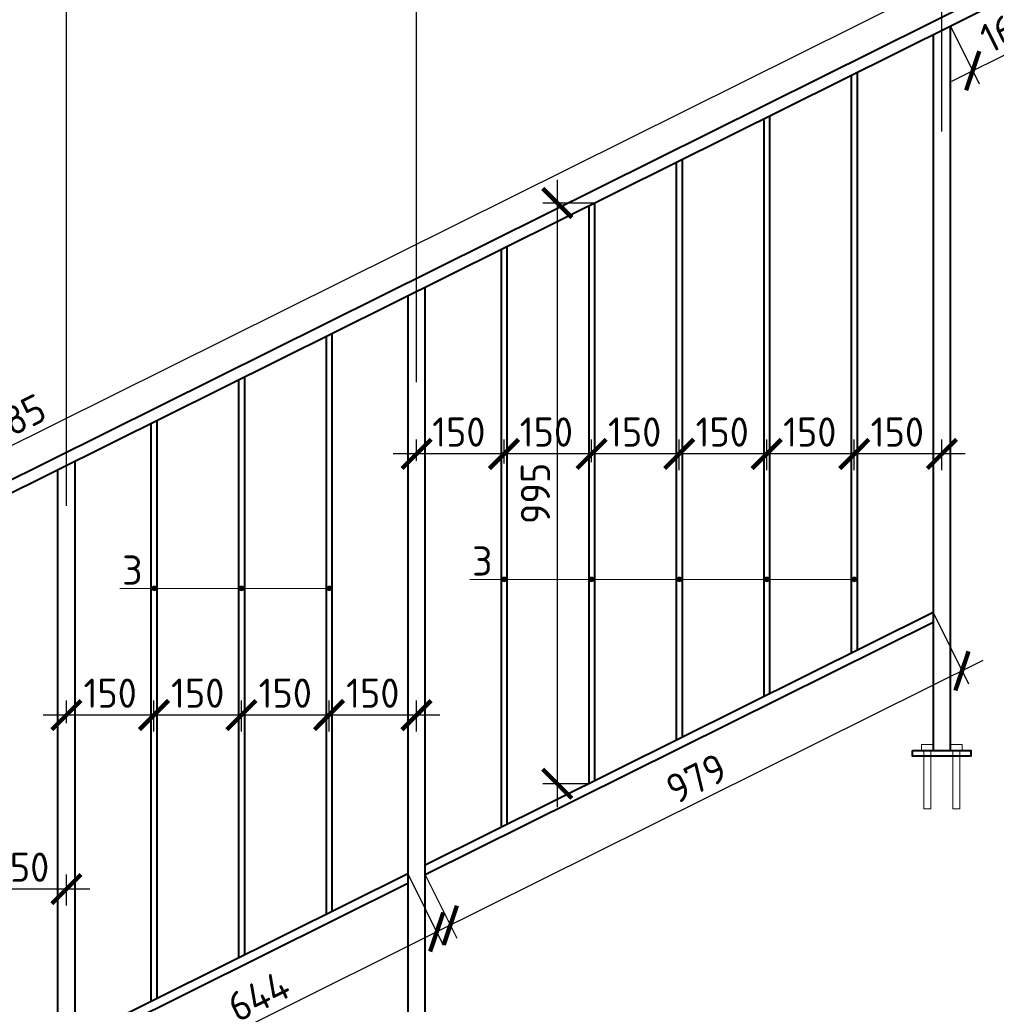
# Model space of a CAD drawing. Header units: millimetres. Extents: x 130535 to 1380046, y -231620 to 121434.
# Tile 125 of 135: x 902165 to 910532, y 10018 to 18451. Entities that reach past the tile are written whole.
import ezdxf
from ezdxf import colors
from ezdxf.entities.mleader import LeaderData, LeaderLine
from ezdxf.math import Vec2, Vec3

# ---------------------------------------------------------------- set-up
doc = ezdxf.new("R2010")
doc.units = ezdxf.units.MM
doc.layers.get('DEFPOINTS').update_dxf_attribs({"lineweight": 0})
for name, color, linetype, lineweight in [('!PIARENA-KR-ADDITIONAL TEXT_ВЫНОСКИ', 7, 'Continuous', 13), ('Общий01', 7, 'Continuous', 13), ('Основная', 7, 'Continuous', 40), ('Символы 0.20', 7, 'Continuous', 20), ('ТОНКИЕ', 7, 'Continuous', 9)]:
    doc.layers.add(name, color=color, linetype=linetype, lineweight=lineweight)
doc.styles.add('!Main', font='isocpeui.ttf')
doc.styles.add('GOST-2.304_Type-B', font='GOST_Common.ttf')
doc.styles.add('ISOCPEUR', font='isocpeur.ttf')
doc.styles.add('ГОСТ', font='isocpeur.TTF')
doc.dimstyles.new('СПДС', dxfattribs={"dimscale": 100, "dimtxt": 2.5, "dimasz": 2.5, "dimexe": 1.25, "dimexo": 0, "dimtad": 1, "dimdec": 0, "dimtxsty": 'GOST-2.304_Type-B', "dimblk": 'ARCHTICK', "dimcen": 2.5, "dimdle": 2, "dimadec": 0, "dimazin": 2, "dimtfac": 0.75, "dimtdec": 0, "dimtmove": 1, "dimatfit": 3, "dimfxl": 1, "dimtolj": 1, "dimarcsym": 1})

# ---------------------------------------------------------------- blocks, each defined once
blk = doc.blocks.new('_None')
blk = doc.blocks.new('_ArchTick')
at = {"color": 0, "linetype": 'ByBlock', "const_width": 0.15}
blk.add_lwpolyline([(-0.5, -0.5), (0.5, 0.5)], dxfattribs=at)
blk = doc.blocks.new('*D1315')
at = {"layer": 'DEFPOINTS', "color": 0, "linetype": 'Continuous', "lineweight": 0, "ltscale": 100}
for p in [(917246.6, 10156.4), (910571.9, 7026.9), (910646.6, 6876.4)]:
    blk.add_point(p, dxfattribs=at)
at = {"layer": 'ТОНКИЕ', "color": 0, "lineweight": -2}
for p, q in [((917351, 10395.9), (910392.8, 6937.8)), ((917246.6, 10156.4), (917116.2, 10418.8)), ((910646.6, 6876.4), (910516.2, 7138.8))]:
    blk.add_line(p, q, dxfattribs=at)
at = {"layer": 'ТОНКИЕ', "color": 0, "linetype": 'Continuous', "lineweight": -2, "ltscale": 100, "xscale": 250, "yscale": 250, "zscale": 250}
for p, rotation in [((917171.9, 10306.9), 26.42598402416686), ((910571.9, 7026.9), 206.4259840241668)]:
    blk.add_blockref('_ArchTick', p, dxfattribs=dict(at, rotation=rotation))
at = {"layer": 'ТОНКИЕ', "color": 0, "linetype": 'Continuous', "ltscale": 100, "insert": (913788.4, 8834.9), "char_height": 250, "attachment_point": 5, "rotation": 26.42598, "style": 'GOST-2.304_Type-B'}
blk.add_mtext('\\A1;3685', dxfattribs=at)
blk = doc.blocks.new('*D1346')
at = {"layer": 'DEFPOINTS', "color": 0, "linetype": 'Continuous', "lineweight": 0, "ltscale": 100}
for p in [(905564.4, 19312.4), (910064.4, 17491.7), (905564.4, 15346.2)]:
    blk.add_point(p, dxfattribs=at)
at = {"layer": 'ТОНКИЕ', "color": 0, "lineweight": -2, "ltscale": 100}
for p, q in [((905564.4, 15346.2), (905564.4, 19437.4)), ((910064.4, 17491.7), (910064.4, 19437.4)), ((910264.4, 19312.4), (905364.4, 19312.4))]:
    blk.add_line(p, q, dxfattribs=at)
at = {"layer": 'ТОНКИЕ', "color": 0, "linetype": 'Continuous', "lineweight": -2, "ltscale": 100, "xscale": 250, "yscale": 250, "zscale": 250, "rotation": 180}
blk.add_blockref('_ArchTick', (905564.4, 19312.4), dxfattribs=at)
at = {"layer": 'ТОНКИЕ', "color": 0, "linetype": 'Continuous', "lineweight": -2, "ltscale": 100, "xscale": 250, "yscale": 250, "zscale": 250}
blk.add_blockref('_ArchTick', (910064.4, 19312.4), dxfattribs=at)
at = {"layer": 'ТОНКИЕ', "color": 0, "linetype": 'Continuous', "ltscale": 100, "insert": (907814.4, 19500.1), "char_height": 250, "attachment_point": 5, "style": 'GOST-2.304_Type-B'}
blk.add_mtext('\\A1;900', dxfattribs=at)
blk = doc.blocks.new('*D1347')
at = {"layer": 'DEFPOINTS', "color": 0, "linetype": 'Continuous', "lineweight": 0, "ltscale": 100}
for p in [(902564.4, 19312.4), (905564.4, 15346.2), (902564.4, 14288)]:
    blk.add_point(p, dxfattribs=at)
at = {"layer": 'ТОНКИЕ', "color": 0, "lineweight": -2, "ltscale": 100}
for p, q in [((902564.4, 14288), (902564.4, 19437.4)), ((905564.4, 15346.2), (905564.4, 19437.4)), ((905764.4, 19312.4), (902364.4, 19312.4))]:
    blk.add_line(p, q, dxfattribs=at)
at = {"layer": 'ТОНКИЕ', "color": 0, "linetype": 'Continuous', "lineweight": -2, "ltscale": 100, "xscale": 250, "yscale": 250, "zscale": 250, "rotation": 180}
blk.add_blockref('_ArchTick', (902564.4, 19312.4), dxfattribs=at)
at = {"layer": 'ТОНКИЕ', "color": 0, "linetype": 'Continuous', "lineweight": -2, "ltscale": 100, "xscale": 250, "yscale": 250, "zscale": 250}
blk.add_blockref('_ArchTick', (905564.4, 19312.4), dxfattribs=at)
at = {"layer": 'ТОНКИЕ', "color": 0, "linetype": 'Continuous', "ltscale": 100, "insert": (904064.4, 19500.1), "char_height": 250, "attachment_point": 5, "style": 'GOST-2.304_Type-B'}
blk.add_mtext('\\A1;600', dxfattribs=at)
blk = doc.blocks.new('*D1348')
at = {"layer": 'DEFPOINTS', "color": 0, "linetype": 'Continuous', "lineweight": 0, "ltscale": 100}
for p in [(899564.4, 19312.4), (902564.4, 14288), (899564.4, 11690.5)]:
    blk.add_point(p, dxfattribs=at)
at = {"layer": 'ТОНКИЕ', "color": 0, "lineweight": -2, "ltscale": 100}
for p, q in [((899564.4, 11690.5), (899564.4, 19437.4)), ((902564.4, 14288), (902564.4, 19437.4)), ((902764.4, 19312.4), (899364.4, 19312.4))]:
    blk.add_line(p, q, dxfattribs=at)
at = {"layer": 'ТОНКИЕ', "color": 0, "linetype": 'Continuous', "lineweight": -2, "ltscale": 100, "xscale": 250, "yscale": 250, "zscale": 250, "rotation": 180}
blk.add_blockref('_ArchTick', (899564.4, 19312.4), dxfattribs=at)
at = {"layer": 'ТОНКИЕ', "color": 0, "linetype": 'Continuous', "lineweight": -2, "ltscale": 100, "xscale": 250, "yscale": 250, "zscale": 250}
blk.add_blockref('_ArchTick', (902564.4, 19312.4), dxfattribs=at)
at = {"layer": 'ТОНКИЕ', "color": 0, "linetype": 'Continuous', "ltscale": 100, "insert": (901064.4, 19500.1), "char_height": 250, "attachment_point": 5, "style": 'GOST-2.304_Type-B'}
blk.add_mtext('\\A1;600', dxfattribs=at)
blk = doc.blocks.new('*D1350')
at = {"layer": 'DEFPOINTS', "color": 0, "linetype": 'Continuous', "lineweight": 0, "ltscale": 100}
for p in [(910814.4, 18843), (894197.2, 10879), (894314.4, 10643)]:
    blk.add_point(p, dxfattribs=at)
at = {"layer": 'ТОНКИЕ', "color": 0, "lineweight": -2, "ltscale": 100}
for p, q in [((910876.3, 19168), (894018.1, 10790)), ((910814.4, 18843), (910641.5, 19190.9)), ((894314.4, 10643), (894141.5, 10990.9))]:
    blk.add_line(p, q, dxfattribs=at)
at = {"layer": 'ТОНКИЕ', "color": 0, "linetype": 'Continuous', "lineweight": -2, "ltscale": 100, "xscale": 250, "yscale": 250, "zscale": 250}
for p, rotation in [((910697.2, 19079), 26.42598402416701), ((894197.2, 10879), 206.425984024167)]:
    blk.add_blockref('_ArchTick', p, dxfattribs=dict(at, rotation=rotation))
at = {"layer": 'ТОНКИЕ', "color": 0, "linetype": 'Continuous', "ltscale": 100, "insert": (902049.9, 14991.1), "char_height": 250, "attachment_point": 5, "rotation": 26.42598, "style": 'GOST-2.304_Type-B'}
blk.add_mtext('\\A1;3685', dxfattribs=at)
blk = doc.blocks.new('*D1364')
at = {"layer": 'DEFPOINTS', "color": 0, "linetype": 'Continuous', "lineweight": 0, "ltscale": 100}
for p in [(907089.4, 16880.2), (906770.6, 11906.4), (907039.4, 11906.4)]:
    blk.add_point(p, dxfattribs=at)
at = {"layer": 'ТОНКИЕ', "color": 0, "lineweight": -2, "ltscale": 100}
for p, q in [((906770.6, 17080.2), (906770.6, 11706.4)), ((907089.4, 16880.2), (906645.6, 16880.2)), ((907039.4, 11906.4), (906645.6, 11906.4))]:
    blk.add_line(p, q, dxfattribs=at)
at = {"layer": 'ТОНКИЕ', "color": 0, "linetype": 'Continuous', "lineweight": -2, "ltscale": 100, "xscale": 250, "yscale": 250, "zscale": 250}
for p, rotation in [((906770.6, 16880.2), 90), ((906770.6, 11906.4), 270)]:
    blk.add_blockref('_ArchTick', p, dxfattribs=dict(at, rotation=rotation))
at = {"layer": 'ТОНКИЕ', "color": 0, "linetype": 'Continuous', "ltscale": 100, "insert": (906583, 14393.3), "char_height": 250, "attachment_point": 5, "rotation": 90, "style": 'GOST-2.304_Type-B'}
blk.add_mtext('\\A1;995', dxfattribs=at)
blk = doc.blocks.new('*D1367')
at = {"layer": 'DEFPOINTS', "color": 0, "linetype": 'Continuous', "lineweight": 0, "ltscale": 100}
for p in [(895064.4, 19826.8), (910064.4, 17491.7), (895064.4, 9454.1)]:
    blk.add_point(p, dxfattribs=at)
at = {"layer": 'ТОНКИЕ', "color": 0, "lineweight": -2, "ltscale": 100}
for p, q in [((895064.4, 9454.1), (895064.4, 19951.8)), ((910064.4, 17491.7), (910064.4, 19951.8)), ((910264.4, 19826.8), (894864.4, 19826.8))]:
    blk.add_line(p, q, dxfattribs=at)
at = {"layer": 'ТОНКИЕ', "color": 0, "linetype": 'Continuous', "lineweight": -2, "ltscale": 100, "xscale": 250, "yscale": 250, "zscale": 250, "rotation": 180}
blk.add_blockref('_ArchTick', (895064.4, 19826.8), dxfattribs=at)
at = {"layer": 'ТОНКИЕ', "color": 0, "linetype": 'Continuous', "lineweight": -2, "ltscale": 100, "xscale": 250, "yscale": 250, "zscale": 250}
blk.add_blockref('_ArchTick', (910064.4, 19826.8), dxfattribs=at)
at = {"layer": 'ТОНКИЕ', "color": 0, "linetype": 'Continuous', "ltscale": 100, "insert": (902564.4, 20014.4), "char_height": 250, "attachment_point": 5, "style": 'GOST-2.304_Type-B'}
blk.add_mtext('\\A1;3000', dxfattribs=at)
blk = doc.blocks.new('Из_буфера135')
at = {"layer": 'Общий01', "color": 7, "linetype": 'Continuous', "lineweight": 13, "transparency": 33554687}
for p, q in [((0, 500), (0, 550)), ((0, 550), (100, 550)), ((100, 550), (100, 500)), ((100, 500), (0, 500)), ((20, 0), (20, 500)), ((20, 500), (80, 500)), ((80, 500), (80, 0)), ((100, 500), (100, 500)), ((80, 0), (20, 0)), ((80, 0), (80, 0))]:
    blk.add_line(p, q, dxfattribs=at)
blk = doc.blocks.new('*D1464')
at = {"layer": 'DEFPOINTS', "color": 0, "linetype": 'Continuous', "lineweight": 0, "ltscale": 100}
for p in [(907064.4, 14731.5), (907064.4, 14662.4), (907814.4, 14591.9)]:
    blk.add_point(p, dxfattribs=at)
at = {"layer": 'ТОНКИЕ', "color": 0, "lineweight": -2, "ltscale": 100}
for p, q in [((907064.4, 14662.4), (907064.4, 14856.5)), ((907814.4, 14591.9), (907814.4, 14856.5)), ((908014.4, 14731.5), (906864.4, 14731.5))]:
    blk.add_line(p, q, dxfattribs=at)
at = {"layer": 'ТОНКИЕ', "color": 0, "linetype": 'Continuous', "lineweight": -2, "ltscale": 100, "xscale": 250, "yscale": 250, "zscale": 250, "rotation": 180}
blk.add_blockref('_ArchTick', (907064.4, 14731.5), dxfattribs=at)
at = {"layer": 'ТОНКИЕ', "color": 0, "linetype": 'Continuous', "lineweight": -2, "ltscale": 100, "xscale": 250, "yscale": 250, "zscale": 250}
blk.add_blockref('_ArchTick', (907814.4, 14731.5), dxfattribs=at)
at = {"layer": 'ТОНКИЕ', "color": 0, "linetype": 'Continuous', "ltscale": 100, "insert": (907433.2, 14919.2), "char_height": 250, "attachment_point": 5, "style": 'GOST-2.304_Type-B'}
blk.add_mtext('\\A1;150', dxfattribs=at)
blk = doc.blocks.new('*D1465')
at = {"layer": 'DEFPOINTS', "color": 0, "linetype": 'Continuous', "lineweight": 0, "ltscale": 100}
for p in [(906314.4, 14731.5), (906314.4, 14648.3), (907064.4, 14662.4)]:
    blk.add_point(p, dxfattribs=at)
at = {"layer": 'ТОНКИЕ', "color": 0, "lineweight": -2, "ltscale": 100}
for p, q in [((906314.4, 14648.3), (906314.4, 14856.5)), ((907064.4, 14662.4), (907064.4, 14856.5)), ((907264.4, 14731.5), (906114.4, 14731.5))]:
    blk.add_line(p, q, dxfattribs=at)
at = {"layer": 'ТОНКИЕ', "color": 0, "linetype": 'Continuous', "lineweight": -2, "ltscale": 100, "xscale": 250, "yscale": 250, "zscale": 250, "rotation": 180}
blk.add_blockref('_ArchTick', (906314.4, 14731.5), dxfattribs=at)
at = {"layer": 'ТОНКИЕ', "color": 0, "linetype": 'Continuous', "lineweight": -2, "ltscale": 100, "xscale": 250, "yscale": 250, "zscale": 250}
blk.add_blockref('_ArchTick', (907064.4, 14731.5), dxfattribs=at)
at = {"layer": 'ТОНКИЕ', "color": 0, "linetype": 'Continuous', "ltscale": 100, "insert": (906676.9, 14919.2), "char_height": 250, "attachment_point": 5, "style": 'GOST-2.304_Type-B'}
blk.add_mtext('\\A1;150', dxfattribs=at)
blk = doc.blocks.new('*D1466')
at = {"layer": 'DEFPOINTS', "color": 0, "linetype": 'Continuous', "lineweight": 0, "ltscale": 100}
for p in [(905564.4, 14731.5), (905564.4, 14672.3), (906314.4, 14648.3)]:
    blk.add_point(p, dxfattribs=at)
at = {"layer": 'ТОНКИЕ', "color": 0, "lineweight": -2, "ltscale": 100}
for p, q in [((905564.4, 14672.3), (905564.4, 14856.5)), ((906314.4, 14648.3), (906314.4, 14856.5)), ((906514.4, 14731.5), (905364.4, 14731.5))]:
    blk.add_line(p, q, dxfattribs=at)
at = {"layer": 'ТОНКИЕ', "color": 0, "linetype": 'Continuous', "lineweight": -2, "ltscale": 100, "xscale": 250, "yscale": 250, "zscale": 250, "rotation": 180}
blk.add_blockref('_ArchTick', (905564.4, 14731.5), dxfattribs=at)
at = {"layer": 'ТОНКИЕ', "color": 0, "linetype": 'Continuous', "lineweight": -2, "ltscale": 100, "xscale": 250, "yscale": 250, "zscale": 250}
blk.add_blockref('_ArchTick', (906314.4, 14731.5), dxfattribs=at)
at = {"layer": 'ТОНКИЕ', "color": 0, "linetype": 'Continuous', "ltscale": 100, "insert": (905926.9, 14919.2), "char_height": 250, "attachment_point": 5, "style": 'GOST-2.304_Type-B'}
blk.add_mtext('\\A1;150', dxfattribs=at)
blk = doc.blocks.new('*D1467')
at = {"layer": 'DEFPOINTS', "color": 0, "linetype": 'Continuous', "lineweight": 0, "ltscale": 100}
for p in [(907814.4, 14731.5), (907814.4, 14662.4), (908564.7, 14591.9)]:
    blk.add_point(p, dxfattribs=at)
at = {"layer": 'ТОНКИЕ', "color": 0, "lineweight": -2, "ltscale": 100}
for p, q in [((907814.4, 14662.4), (907814.4, 14856.5)), ((908564.7, 14591.9), (908564.7, 14856.5)), ((908764.7, 14731.5), (907614.4, 14731.5))]:
    blk.add_line(p, q, dxfattribs=at)
at = {"layer": 'ТОНКИЕ', "color": 0, "linetype": 'Continuous', "lineweight": -2, "ltscale": 100, "xscale": 250, "yscale": 250, "zscale": 250, "rotation": 180}
blk.add_blockref('_ArchTick', (907814.4, 14731.5), dxfattribs=at)
at = {"layer": 'ТОНКИЕ', "color": 0, "linetype": 'Continuous', "lineweight": -2, "ltscale": 100, "xscale": 250, "yscale": 250, "zscale": 250}
blk.add_blockref('_ArchTick', (908564.7, 14731.5), dxfattribs=at)
at = {"layer": 'ТОНКИЕ', "color": 0, "linetype": 'Continuous', "ltscale": 100, "insert": (908183.2, 14919.2), "char_height": 250, "attachment_point": 5, "style": 'GOST-2.304_Type-B'}
blk.add_mtext('\\A1;150', dxfattribs=at)
blk = doc.blocks.new('*D1468')
at = {"layer": 'DEFPOINTS', "color": 0, "linetype": 'Continuous', "lineweight": 0, "ltscale": 100}
for p in [(908564.7, 14731.5), (908564.7, 14662.4), (909314.9, 14591.9)]:
    blk.add_point(p, dxfattribs=at)
at = {"layer": 'ТОНКИЕ', "color": 0, "lineweight": -2, "ltscale": 100}
for p, q in [((908564.7, 14662.4), (908564.7, 14856.5)), ((909314.9, 14591.9), (909314.9, 14856.5)), ((909514.9, 14731.5), (908364.7, 14731.5))]:
    blk.add_line(p, q, dxfattribs=at)
at = {"layer": 'ТОНКИЕ', "color": 0, "linetype": 'Continuous', "lineweight": -2, "ltscale": 100, "xscale": 250, "yscale": 250, "zscale": 250, "rotation": 180}
blk.add_blockref('_ArchTick', (908564.7, 14731.5), dxfattribs=at)
at = {"layer": 'ТОНКИЕ', "color": 0, "linetype": 'Continuous', "lineweight": -2, "ltscale": 100, "xscale": 250, "yscale": 250, "zscale": 250}
blk.add_blockref('_ArchTick', (909314.9, 14731.5), dxfattribs=at)
at = {"layer": 'ТОНКИЕ', "color": 0, "linetype": 'Continuous', "ltscale": 100, "insert": (908933.4, 14919.2), "char_height": 250, "attachment_point": 5, "style": 'GOST-2.304_Type-B'}
blk.add_mtext('\\A1;150', dxfattribs=at)
blk = doc.blocks.new('*D1469')
at = {"layer": 'DEFPOINTS', "color": 0, "linetype": 'Continuous', "lineweight": 0, "ltscale": 100}
for p in [(909314.9, 14731.5), (909314.9, 14662.4), (910065.2, 14591.9)]:
    blk.add_point(p, dxfattribs=at)
at = {"layer": 'ТОНКИЕ', "color": 0, "lineweight": -2, "ltscale": 100}
for p, q in [((909314.9, 14662.4), (909314.9, 14856.5)), ((910065.2, 14591.9), (910065.2, 14856.5)), ((910265.2, 14731.5), (909114.9, 14731.5))]:
    blk.add_line(p, q, dxfattribs=at)
at = {"layer": 'ТОНКИЕ', "color": 0, "linetype": 'Continuous', "lineweight": -2, "ltscale": 100, "xscale": 250, "yscale": 250, "zscale": 250, "rotation": 180}
blk.add_blockref('_ArchTick', (909314.9, 14731.5), dxfattribs=at)
at = {"layer": 'ТОНКИЕ', "color": 0, "linetype": 'Continuous', "lineweight": -2, "ltscale": 100, "xscale": 250, "yscale": 250, "zscale": 250}
blk.add_blockref('_ArchTick', (910065.2, 14731.5), dxfattribs=at)
at = {"layer": 'ТОНКИЕ', "color": 0, "linetype": 'Continuous', "ltscale": 100, "insert": (909683.7, 14919.2), "char_height": 250, "attachment_point": 5, "style": 'GOST-2.304_Type-B'}
blk.add_mtext('\\A1;150', dxfattribs=at)
blk = doc.blocks.new('*D1471')
at = {"layer": 'DEFPOINTS', "color": 0, "linetype": 'Continuous', "lineweight": 0, "ltscale": 100}
for p in [(901814.9, 11004.3), (901814.9, 10864.6), (902564.4, 10864.6)]:
    blk.add_point(p, dxfattribs=at)
at = {"layer": 'ТОНКИЕ', "color": 0, "lineweight": -2, "ltscale": 100}
for p, q in [((901814.9, 10864.6), (901814.9, 11129.3)), ((902564.4, 10864.6), (902564.4, 11129.3)), ((902764.4, 11004.3), (901614.9, 11004.3))]:
    blk.add_line(p, q, dxfattribs=at)
at = {"layer": 'ТОНКИЕ', "color": 0, "linetype": 'Continuous', "lineweight": -2, "ltscale": 100, "xscale": 250, "yscale": 250, "zscale": 250, "rotation": 180}
blk.add_blockref('_ArchTick', (901814.9, 11004.3), dxfattribs=at)
at = {"layer": 'ТОНКИЕ', "color": 0, "linetype": 'Continuous', "lineweight": -2, "ltscale": 100, "xscale": 250, "yscale": 250, "zscale": 250}
blk.add_blockref('_ArchTick', (902564.4, 11004.3), dxfattribs=at)
at = {"layer": 'ТОНКИЕ', "color": 0, "linetype": 'Continuous', "ltscale": 100, "insert": (902189.7, 11191.9), "char_height": 250, "attachment_point": 5, "style": 'GOST-2.304_Type-B'}
blk.add_mtext('\\A1;150', dxfattribs=at)
blk = doc.blocks.new('*D1474')
at = {"layer": 'DEFPOINTS', "color": 0, "linetype": 'Continuous', "lineweight": 0, "ltscale": 100}
for p in [(904064.7, 12495.2), (904064.7, 12426), (904814.9, 12355.5)]:
    blk.add_point(p, dxfattribs=at)
at = {"layer": 'ТОНКИЕ', "color": 0, "lineweight": -2, "ltscale": 100}
for p, q in [((904064.7, 12426), (904064.7, 12620.2)), ((904814.9, 12355.5), (904814.9, 12620.2)), ((905014.9, 12495.2), (903864.7, 12495.2))]:
    blk.add_line(p, q, dxfattribs=at)
at = {"layer": 'ТОНКИЕ', "color": 0, "linetype": 'Continuous', "lineweight": -2, "ltscale": 100, "xscale": 250, "yscale": 250, "zscale": 250, "rotation": 180}
blk.add_blockref('_ArchTick', (904064.7, 12495.2), dxfattribs=at)
at = {"layer": 'ТОНКИЕ', "color": 0, "linetype": 'Continuous', "lineweight": -2, "ltscale": 100, "xscale": 250, "yscale": 250, "zscale": 250}
blk.add_blockref('_ArchTick', (904814.9, 12495.2), dxfattribs=at)
at = {"layer": 'ТОНКИЕ', "color": 0, "linetype": 'Continuous', "ltscale": 100, "insert": (904439.8, 12682.8), "char_height": 250, "attachment_point": 5, "style": 'GOST-2.304_Type-B'}
blk.add_mtext('\\A1;150', dxfattribs=at)
blk = doc.blocks.new('*D1475')
at = {"layer": 'DEFPOINTS', "color": 0, "linetype": 'Continuous', "lineweight": 0, "ltscale": 100}
for p in [(904814.9, 12495.2), (904814.9, 12355.5), (905564.4, 12355.5)]:
    blk.add_point(p, dxfattribs=at)
at = {"layer": 'ТОНКИЕ', "color": 0, "lineweight": -2, "ltscale": 100}
for p, q in [((904814.9, 12355.5), (904814.9, 12620.2)), ((905564.4, 12355.5), (905564.4, 12620.2)), ((905764.4, 12495.2), (904614.9, 12495.2))]:
    blk.add_line(p, q, dxfattribs=at)
at = {"layer": 'ТОНКИЕ', "color": 0, "linetype": 'Continuous', "lineweight": -2, "ltscale": 100, "xscale": 250, "yscale": 250, "zscale": 250, "rotation": 180}
blk.add_blockref('_ArchTick', (904814.9, 12495.2), dxfattribs=at)
at = {"layer": 'ТОНКИЕ', "color": 0, "linetype": 'Continuous', "lineweight": -2, "ltscale": 100, "xscale": 250, "yscale": 250, "zscale": 250}
blk.add_blockref('_ArchTick', (905564.4, 12495.2), dxfattribs=at)
at = {"layer": 'ТОНКИЕ', "color": 0, "linetype": 'Continuous', "ltscale": 100, "insert": (905189.7, 12682.8), "char_height": 250, "attachment_point": 5, "style": 'GOST-2.304_Type-B'}
blk.add_mtext('\\A1;150', dxfattribs=at)
blk = doc.blocks.new('*D1476')
at = {"layer": 'DEFPOINTS', "color": 0, "linetype": 'Continuous', "lineweight": 0, "ltscale": 100}
for p in [(902564.9, 12495.2), (902564.9, 12426), (903315.2, 12355.5)]:
    blk.add_point(p, dxfattribs=at)
at = {"layer": 'ТОНКИЕ', "color": 0, "lineweight": -2, "ltscale": 100}
for p, q in [((902564.9, 12426), (902564.9, 12620.2)), ((903315.2, 12355.5), (903315.2, 12620.2)), ((903515.2, 12495.2), (902364.9, 12495.2))]:
    blk.add_line(p, q, dxfattribs=at)
at = {"layer": 'ТОНКИЕ', "color": 0, "linetype": 'Continuous', "lineweight": -2, "ltscale": 100, "xscale": 250, "yscale": 250, "zscale": 250, "rotation": 180}
blk.add_blockref('_ArchTick', (902564.9, 12495.2), dxfattribs=at)
at = {"layer": 'ТОНКИЕ', "color": 0, "linetype": 'Continuous', "lineweight": -2, "ltscale": 100, "xscale": 250, "yscale": 250, "zscale": 250}
blk.add_blockref('_ArchTick', (903315.2, 12495.2), dxfattribs=at)
at = {"layer": 'ТОНКИЕ', "color": 0, "linetype": 'Continuous', "ltscale": 100, "insert": (902940, 12682.8), "char_height": 250, "attachment_point": 5, "style": 'GOST-2.304_Type-B'}
blk.add_mtext('\\A1;150', dxfattribs=at)
blk = doc.blocks.new('*D1477')
at = {"layer": 'DEFPOINTS', "color": 0, "linetype": 'Continuous', "lineweight": 0, "ltscale": 100}
for p in [(903315.2, 12495.2), (903315.2, 12355.5), (904064.7, 12355.5)]:
    blk.add_point(p, dxfattribs=at)
at = {"layer": 'ТОНКИЕ', "color": 0, "lineweight": -2, "ltscale": 100}
for p, q in [((903315.2, 12355.5), (903315.2, 12620.2)), ((904064.7, 12355.5), (904064.7, 12620.2)), ((904264.7, 12495.2), (903115.2, 12495.2))]:
    blk.add_line(p, q, dxfattribs=at)
at = {"layer": 'ТОНКИЕ', "color": 0, "linetype": 'Continuous', "lineweight": -2, "ltscale": 100, "xscale": 250, "yscale": 250, "zscale": 250, "rotation": 180}
blk.add_blockref('_ArchTick', (903315.2, 12495.2), dxfattribs=at)
at = {"layer": 'ТОНКИЕ', "color": 0, "linetype": 'Continuous', "lineweight": -2, "ltscale": 100, "xscale": 250, "yscale": 250, "zscale": 250}
blk.add_blockref('_ArchTick', (904064.7, 12495.2), dxfattribs=at)
at = {"layer": 'ТОНКИЕ', "color": 0, "linetype": 'Continuous', "ltscale": 100, "insert": (903689.9, 12682.8), "char_height": 250, "attachment_point": 5, "style": 'GOST-2.304_Type-B'}
blk.add_mtext('\\A1;150', dxfattribs=at)
blk = doc.blocks.new('*D1479')
at = {"layer": 'DEFPOINTS', "color": 0, "linetype": 'Continuous', "lineweight": 0, "ltscale": 100}
for p in [(905489.4, 11136.1), (902639.4, 9636), (902854.1, 9204)]:
    blk.add_point(p, dxfattribs=at)
at = {"layer": 'ТОНКИЕ', "color": 0, "lineweight": -2, "ltscale": 100}
for p, q in [((905489.4, 11136.1), (905793.1, 10525)), ((905916.6, 10726), (902675, 9115)), ((902639.4, 9636), (902909.7, 9092.1))]:
    blk.add_line(p, q, dxfattribs=at)
at = {"layer": 'ТОНКИЕ', "color": 0, "linetype": 'Continuous', "lineweight": -2, "ltscale": 100, "xscale": 250, "yscale": 250, "zscale": 250}
for p, rotation in [((905737.5, 10637), 26.4259840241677), ((902854.1, 9204), 206.4259840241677)]:
    blk.add_blockref('_ArchTick', p, dxfattribs=dict(at, rotation=rotation))
at = {"layer": 'ТОНКИЕ', "color": 0, "linetype": 'Continuous', "ltscale": 100, "insert": (904212.3, 10088.4), "char_height": 250, "attachment_point": 5, "rotation": 26.42598, "style": 'GOST-2.304_Type-B'}
blk.add_mtext('\\A1;644', dxfattribs=at)
blk = doc.blocks.new('*D1480')
at = {"layer": 'DEFPOINTS', "color": 0, "linetype": 'Continuous', "lineweight": 0, "ltscale": 100}
for p in [(909989.4, 13372.5), (905639.4, 11126.9), (905854.1, 10694.9)]:
    blk.add_point(p, dxfattribs=at)
at = {"layer": 'ТОНКИЕ', "color": 0, "lineweight": -2, "ltscale": 100}
for p, q in [((909989.4, 13372.5), (910293.1, 12761.4)), ((910416.6, 12962.3), (905675, 10605.9)), ((905639.4, 11126.9), (905909.7, 10583))]:
    blk.add_line(p, q, dxfattribs=at)
at = {"layer": 'ТОНКИЕ', "color": 0, "linetype": 'Continuous', "lineweight": -2, "ltscale": 100, "xscale": 250, "yscale": 250, "zscale": 250}
for p, rotation in [((910237.5, 12873.3), 26.42598402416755), ((905854.1, 10694.9), 206.4259840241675)]:
    blk.add_blockref('_ArchTick', p, dxfattribs=dict(at, rotation=rotation))
at = {"layer": 'ТОНКИЕ', "color": 0, "linetype": 'Continuous', "ltscale": 100, "insert": (907962.2, 11952.4), "char_height": 250, "attachment_point": 5, "rotation": 26.42598, "style": 'GOST-2.304_Type-B'}
blk.add_mtext('\\A1;979', dxfattribs=at)
blk = doc.blocks.new('*D1484')
at = {"layer": 'DEFPOINTS', "color": 0, "linetype": 'Continuous', "lineweight": 0, "ltscale": 100}
for p in [(910858.9, 18753.5), (910139.4, 18395.9), (911048.8, 18371.4)]:
    blk.add_point(p, dxfattribs=at)
at = {"layer": 'ТОНКИЕ', "color": 0, "lineweight": -2, "ltscale": 100}
for p, q in [((910858.9, 18753.5), (911104.4, 18259.5)), ((910139.4, 18395.9), (910384.9, 17901.9)), ((910150.2, 17924.8), (911227.9, 18460.4))]:
    blk.add_line(p, q, dxfattribs=at)
at = {"layer": 'ТОНКИЕ', "color": 0, "linetype": 'Continuous', "lineweight": -2, "ltscale": 100, "xscale": 250, "yscale": 250, "zscale": 250}
for p, rotation in [((911048.8, 18371.4), 26.42598402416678), ((910329.3, 18013.8), 206.4259840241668)]:
    blk.add_blockref('_ArchTick', p, dxfattribs=dict(at, rotation=rotation))
at = {"layer": 'ТОНКИЕ', "color": 0, "linetype": 'Continuous', "ltscale": 100, "insert": (910605.6, 18360.5), "char_height": 250, "attachment_point": 5, "rotation": 26.42598, "style": 'GOST-2.304_Type-B'}
blk.add_mtext('\\A1;161', dxfattribs=at)

msp = doc.modelspace()

# ---------------------------------------------------------------- hatches: boundary and pattern name
at = {"layer": 'ТОНКИЕ'}
h = msp.add_hatch(color=7, dxfattribs=at)
h.dxf.hatch_style = 1
edge = h.paths.add_edge_path()
edge.add_arc((906315.2, 13656.9), 20, 0, 360)
h = msp.add_hatch(color=7, dxfattribs=at)
h.dxf.hatch_style = 1
edge = h.paths.add_edge_path()
edge.add_arc((907063, 13656.9), 20, 0, 360)
h = msp.add_hatch(color=7, dxfattribs=at)
h.dxf.hatch_style = 1
edge = h.paths.add_edge_path()
edge.add_arc((907815.3, 13656.9), 20, 0, 360)
h = msp.add_hatch(color=7, dxfattribs=at)
h.dxf.hatch_style = 1
edge = h.paths.add_edge_path()
edge.add_arc((908565.3, 13656.9), 20, 0, 360)
h = msp.add_hatch(color=7, dxfattribs=at)
h.dxf.hatch_style = 1
edge = h.paths.add_edge_path()
edge.add_arc((909315.4, 13656.9), 20, 0, 360)
h = msp.add_hatch(color=7, dxfattribs=at)
h.dxf.hatch_style = 1
edge = h.paths.add_edge_path()
edge.add_arc((903317.5, 13579.3), 20, 0, 360)
h = msp.add_hatch(color=7, dxfattribs=at)
h.dxf.hatch_style = 1
edge = h.paths.add_edge_path()
edge.add_arc((904065.2, 13579.3), 20, 0, 360)
h = msp.add_hatch(color=7, dxfattribs=at)
h.dxf.hatch_style = 1
edge = h.paths.add_edge_path()
edge.add_arc((904817.5, 13579.3), 20, 0, 360)

# ---------------------------------------------------------------- linework, layer by layer
at = {"layer": 'Основная', "transparency": 33554687}
for p, q in [((910814.4, 18843), (894314.4, 10643)), ((910858.9, 18753.5), (894358.9, 10553.5)), ((910139.4, 12193), (910139.4, 18395.9)), ((909989.4, 18321.4), (909989.4, 12193)), ((909289.4, 17973.5), (909289.4, 13024.6)), ((909339.4, 17998.3), (909339.4, 13049.5)), ((908589.4, 17625.6), (908589.4, 12676.7)), ((908539.4, 17600.8), (908539.4, 12651.9)), ((907789.4, 17228), (907789.4, 12279.2)), ((907839.4, 17252.9), (907839.4, 12304)), ((907089.4, 16880.2), (907089.4, 11931.3)), ((907039.4, 16855.3), (907039.4, 11906.4)), ((906289.4, 16482.6), (906289.4, 11533.7)), ((906339.4, 16507.4), (906339.4, 11558.5)), ((905639.4, 9943), (905639.4, 16159.6)), ((905489.4, 16085), (905489.4, 9943)), ((904789.4, 15737.1), (904789.4, 10788.2)), ((904839.4, 15762), (904839.4, 10813.1)), ((904039.4, 15364.4), (904039.4, 10415.5)), ((904089.4, 15389.3), (904089.4, 10440.4)), ((903339.4, 15016.5), (903339.4, 10067.6)), ((903289.4, 14991.7), (903289.4, 10042.8)), ((902489.4, 14589.6), (902489.4, 8443)), ((902639.4, 8443), (902639.4, 14664.1)), ((909989.4, 13372.5), (905639.4, 11210.7)), ((909989.4, 13288.7), (905639.4, 11126.9)), ((905489.4, 11136.1), (902639.4, 9719.8)), ((905489.4, 11052.4), (902639.4, 9636))]:
    msp.add_line(p, q, dxfattribs=at)
at = {"layer": 'Основная'}
msp.add_lwpolyline([(909814.4, 12193), (910314.4, 12193), (910314.4, 12143), (909814.4, 12143)], close=True, dxfattribs=at)
at = {"layer": 'ТОНКИЕ', "color": 7}
for p, q in [((903022.8, 13579.3), (904817.6, 13579.3)), ((906020.5, 13656.9), (909315.4, 13656.9))]:
    msp.add_line(p, q, dxfattribs=at)
for centre in [(906315.3, 13656.9), (907063, 13656.9), (907815.3, 13656.9), (908565.3, 13656.9), (909315.5, 13656.9), (903317.5, 13579.3), (904065.3, 13579.3), (904817.6, 13579.3)]:
    msp.add_circle(centre, 20, dxfattribs=at)

# ---------------------------------------------------------------- block references
at = {"layer": 'ТОНКИЕ', "color": 7, "xscale": -1}
msp.add_blockref('Из_буфера135', (909989.4, 11693), dxfattribs=at)
at = {"layer": 'ТОНКИЕ', "color": 7}
msp.add_blockref('Из_буфера135', (910139.4, 11693), dxfattribs=at)

# ---------------------------------------------------------------- texts
at = {"layer": 'ТОНКИЕ', "color": 7, "char_height": 250, "attachment_point": 5, "style": 'ISOCPEUR'}
for insert in [(906128, 13814.4), (903130.2, 13736.7)]:
    msp.add_mtext('3', dxfattribs=dict(at, insert=insert))

# ---------------------------------------------------------------- dimensions: what is measured, and where the dimension line sits
at = {"layer": 'ТОНКИЕ', "ltscale": 100}
for base, p1, p2, angle, override, picture, middle in [((895064.4, 19826.8), (910064.4, 17491.7), (895064.4, 9454.1), 180, {"dimscale": 100, "dimlfac": 0.2}, '*D1367', (902564.4, 20014.4)), ((899564.4, 19312.4), (902564.4, 14288), (899564.4, 11690.5), 180, {"dimscale": 100, "dimlfac": 0.2}, '*D1348', (901064.4, 19500.1)), ((902564.4, 19312.4), (905564.4, 15346.2), (902564.4, 14288), 180, {"dimscale": 100, "dimlfac": 0.2}, '*D1347', (904064.4, 19500.1)), ((905564.4, 19312.4), (910064.4, 17491.7), (905564.4, 15346.2), 180, {"dimscale": 100, "dimlfac": 0.2}, '*D1346', (907814.4, 19500.1)), ((911048.8, 18371.4), (910139.4, 18395.9), (910858.9, 18753.5), 26.42598, {"dimlfac": 0.2}, '*D1484', (910605.6, 18360.5)), ((906770.6, 11906.4), (907089.4, 16880.2), (907039.4, 11906.4), 270, {"dimscale": 100, "dimlfac": 0.2}, '*D1364', (906583, 14393.3)), ((905854.1, 10694.9), (909989.4, 13372.5), (905639.4, 11126.9), 206.42598, {"dimscale": 100, "dimlfac": 0.2}, '*D1480', (907962.2, 11952.4)), ((902854.1, 9204), (905489.4, 11136.1), (902639.4, 9636), 206.42598, {"dimscale": 100, "dimlfac": 0.2}, '*D1479', (904212.3, 10088.4))]:
    dim = msp.add_linear_dim(base=base, p1=p1, p2=p2, angle=angle, dimstyle='СПДС', override=override, dxfattribs=at)
    dim.commit()
    dim.dimension.update_dxf_attribs({"geometry": picture, "text_midpoint": middle})
dim = msp.add_linear_dim(base=(894197.2, 10879), p1=(910814.4, 18843), p2=(894314.4, 10643), angle=206.42598, dimstyle='СПДС', override={"dimscale": 100, "dimlfac": 0.2}, dxfattribs=at)
dim.commit()
dim.dimension.update_dxf_attribs({"geometry": '*D1350', "text_midpoint": (902133.4, 14823), "dimtype": 160})
for base, p1, p2, picture, middle in [((905564.4, 14731.5), (906314.4, 14648.3), (905564.4, 14672.3), '*D1466', (905926.9, 14731.5)), ((906314.4, 14731.5), (907064.4, 14662.4), (906314.4, 14648.3), '*D1465', (906676.9, 14731.5)), ((907064.4, 14731.5), (907814.4, 14591.9), (907064.4, 14662.4), '*D1464', (907433.2, 14731.5)), ((907814.4, 14731.5), (908564.7, 14591.9), (907814.4, 14662.4), '*D1467', (908183.2, 14731.5)), ((908564.7, 14731.5), (909314.9, 14591.9), (908564.7, 14662.4), '*D1468', (908933.4, 14731.5)), ((909314.9, 14731.5), (910065.2, 14591.9), (909314.9, 14662.4), '*D1469', (909683.7, 14731.5)), ((902564.9, 12495.2), (903315.2, 12355.5), (902564.9, 12426), '*D1476', (902940, 12495.2)), ((903315.2, 12495.2), (904064.7, 12355.5), (903315.2, 12355.5), '*D1477', (903689.9, 12495.2)), ((904064.7, 12495.2), (904814.9, 12355.5), (904064.7, 12426), '*D1474', (904439.8, 12495.2)), ((904814.9, 12495.2), (905564.4, 12355.5), (904814.9, 12355.5), '*D1475', (905189.7, 12495.2)), ((901814.9, 11004.3), (902564.4, 10864.6), (901814.9, 10864.6), '*D1471', (902189.7, 11004.3))]:
    dim = msp.add_linear_dim(base=base, p1=p1, p2=p2, angle=180, text='150', dimstyle='СПДС', override={"dimscale": 100, "dimlfac": 0.25}, dxfattribs=at)
    dim.commit()
    dim.dimension.update_dxf_attribs({"geometry": picture, "text_midpoint": middle, "dimtype": 160})
at = {"layer": 'ТОНКИЕ', "color": 7}
dim = msp.add_linear_dim(base=(910571.9, 7026.9), p1=(917246.6, 10156.4), p2=(910646.6, 6876.4), angle=206.42598, dimstyle='СПДС', override={"dimlfac": 0.5}, dxfattribs=at)
dim.commit()
dim.dimension.update_dxf_attribs({"geometry": '*D1315', "text_midpoint": (913788.4, 8834.9)})

# ---------------------------------------------------------------- leaders
at = {"layer": '!PIARENA-KR-ADDITIONAL TEXT_ВЫНОСКИ', "ltscale": 30}
ml = msp.add_multileader_mtext('Standard', dxfattribs=at)
ml.set_content('{\\fISOCPEUR|b0|i0|c0|p34;\\C256;поз.2 нижняя %%c10 А500С, шаг 200х200\\P поз.1   верхняя %%c10 А500С, шаг 200х200\\Pфоновая арматура, раскладку начинать \\Pвдоль цифровых осей}', color=3, style='!Main')
ml.set_leader_properties(color=256, linetype='ByLayer', lineweight=-1)
ml.build(insert=Vec2(0, 0))
ml.multileader.update_dxf_attribs({"text_left_attachment_type": 6, "text_right_attachment_type": 6, "dogleg_length": 0.339, "arrow_head_size": 160000, "scale": 100})
ctx = ml.context
ctx.base_point, ctx.scale, ctx.char_height, ctx.arrow_head_size, ctx.landing_gap_size, ctx.plane_origin = Vec3(817359.6, 17503.3), 100, 250, 160000, 0, Vec3(823407.5, 13210.4)
ctx.left_attachment, ctx.right_attachment, ctx.text_align_type = 6, 6, 1
notes = []
notes.append((ctx, [(0, (1, 1, 0), (823868.6, 17503.3), (-1, 0), 33.9, [(0, [(825874.7, 16893)], 0, [])])]))
ctx.mtext.insert, ctx.mtext.width, ctx.mtext.alignment, ctx.mtext.flow_direction = Vec3(820597.1, 17828.3), 10171.308, 2, 5
at = {"layer": 'Символы 0.20', "ltscale": 100}
ml = msp.add_multileader_mtext('Standard', dxfattribs=at)
ml.set_content('Труба Тр\\Pниз трубы на 50 мм выше верха плиты', color=256, style='ГОСТ')
ml.set_leader_properties(color=256, linetype='ByLayer', lineweight=-1)
ml.set_arrow_properties(name='NONE')
ml.build(insert=Vec2(0, 0))
ml.multileader.update_dxf_attribs({"text_left_attachment_type": 6, "text_right_attachment_type": 6, "dogleg_length": 2.5, "arrow_head_size": 45, "scale": 100})
ctx = ml.context
ctx.base_point, ctx.scale, ctx.char_height, ctx.arrow_head_size, ctx.landing_gap_size, ctx.plane_origin = Vec3(569521.5, 12390.6), 100, 300, 45, 22.5, Vec3(579228, 9080.1)
ctx.left_attachment, ctx.right_attachment = 6, 6
notes.append((ctx, [(0, (1, 1, 0), (569271.5, 12390.6), (1, 0), 250, [(0, [(569736.8, 10495.1)], 0, [])])]))
ctx.mtext.insert, ctx.mtext.width, ctx.mtext.flow_direction = Vec3(569544, 12780.6), 3780.751, 5
ml = msp.add_multileader_mtext('Standard', dxfattribs=at)
ml.set_content('Труба Тр\\Pниз трубы на 50 мм выше верха плиты', color=256, style='ГОСТ')
ml.set_leader_properties(color=256, linetype='ByLayer', lineweight=-1)
ml.set_arrow_properties(name='NONE')
ml.build(insert=Vec2(0, 0))
ml.multileader.update_dxf_attribs({"text_left_attachment_type": 6, "text_right_attachment_type": 6, "dogleg_length": 2.5, "arrow_head_size": 45, "scale": 100})
ctx = ml.context
ctx.base_point, ctx.scale, ctx.char_height, ctx.arrow_head_size, ctx.landing_gap_size, ctx.plane_origin = Vec3(633182.2, 12390.6), 100, 300, 45, 22.5, Vec3(642888.8, 9080.1)
ctx.left_attachment, ctx.right_attachment = 6, 6
notes.append((ctx, [(0, (1, 1, 0), (632932.2, 12390.6), (1, 0), 250, [(0, [(633397.6, 10495.1)], 0, [])])]))
ctx.mtext.insert, ctx.mtext.width, ctx.mtext.flow_direction = Vec3(633204.7, 12780.6), 3780.751, 5
ml = msp.add_multileader_mtext('Standard', dxfattribs=at)
ml.set_content('Труба Тр\\Pниз трубы на 50 мм выше верха плиты', color=256, style='ГОСТ')
ml.set_leader_properties(color=256, linetype='ByLayer', lineweight=-1)
ml.set_arrow_properties(name='NONE')
ml.build(insert=Vec2(0, 0))
ml.multileader.update_dxf_attribs({"text_left_attachment_type": 6, "text_right_attachment_type": 6, "dogleg_length": 2.5, "arrow_head_size": 45, "scale": 100})
ctx = ml.context
ctx.base_point, ctx.scale, ctx.char_height, ctx.arrow_head_size, ctx.landing_gap_size, ctx.plane_origin = Vec3(697883.9, 12390.6), 100, 300, 45, 22.5, Vec3(707590.4, 9080.1)
ctx.left_attachment, ctx.right_attachment = 6, 6
notes.append((ctx, [(0, (1, 1, 0), (697633.9, 12390.6), (1, 0), 250, [(0, [(698099.2, 10495.1)], 0, [])])]))
ctx.mtext.insert, ctx.mtext.width, ctx.mtext.flow_direction = Vec3(697906.4, 12780.6), 3780.751, 5
ml = msp.add_multileader_mtext('Standard', dxfattribs=at)
ml.set_content('Труба Тр\\Pниз трубы в уровне верха плиты', color=256, style='ГОСТ')
ml.set_leader_properties(color=256, linetype='ByLayer', lineweight=-1)
ml.set_arrow_properties(name='NONE')
ml.build(insert=Vec2(0, 0))
ml.multileader.update_dxf_attribs({"text_left_attachment_type": 6, "text_right_attachment_type": 6, "dogleg_length": 2.5, "arrow_head_size": 45, "scale": 100})
ctx = ml.context
ctx.base_point, ctx.scale, ctx.char_height, ctx.arrow_head_size, ctx.landing_gap_size, ctx.plane_origin = Vec3(439775.3, 9734), 100, 300, 45, 22.5, Vec3(433878.8, 6423.5)
ctx.left_attachment, ctx.right_attachment = 6, 6
notes.append((ctx, [(1, (1, 1, 0), (439525.3, 9734), (1, 0), 250, [(0, [(438885.9, 8093.7)], 0, [])])]))
ctx.mtext.insert, ctx.mtext.width, ctx.mtext.flow_direction = Vec3(439797.8, 10124), 6576.024, 5
for ctx, leaders in notes:
    for number, flags, end, landing, length, lines in leaders:
        leader = LeaderData()
        leader.index, (leader.has_last_leader_line, leader.has_dogleg_vector, leader.attachment_direction) = number, flags
        leader.last_leader_point, leader.dogleg_vector, leader.dogleg_length = Vec3(end), Vec3(landing), length
        for number, points, colour, breaks in lines:
            line = LeaderLine()
            line.index, line.vertices, line.color, line.breaks = number, Vec3.list(points), colors.encode_raw_color(colour), breaks
            leader.lines.append(line)
        ctx.leaders.append(leader)

doc.saveas('drawing.dxf')
